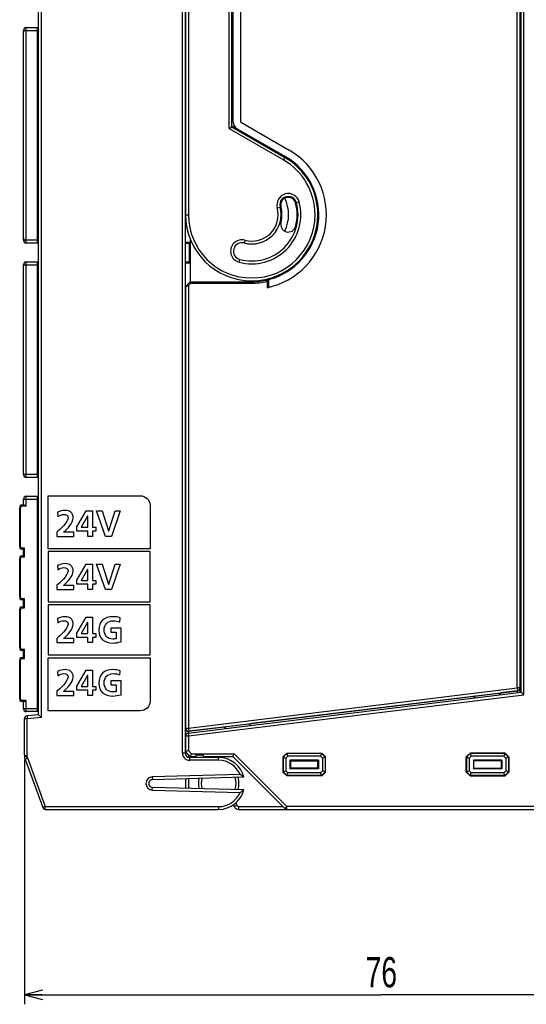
# Model space of a CAD drawing. Extents: x 0 to 182, y 0 to 177.
# Tile 8 of 14: x 61 to 115, y 0 to 104. Entities that reach past the tile are written whole.
import ezdxf

# ---------------------------------------------------------------- set-up
doc = ezdxf.new("R2010")
doc.units = 0
doc.header["$LTSCALE"] = 11.513731
doc.header["$MEASUREMENT"] = 0
doc.layers.get('0').update_dxf_attribs({"linetype": 'CONTINUOUS'})
doc.styles.add('TEXTSTYLE_2', font='txt', dxfattribs={"width": 0.7})
doc.dimstyles.new('DIMSTYLE_1', dxfattribs={"dimtxt": 3.2, "dimasz": 1.9, "dimexe": 1, "dimexo": 0.5, "dimgap": 0.8, "dimtad": 1, "dimdec": 3, "dimtxsty": 'TEXTSTYLE_2', "dimblk": 'OPEN', "dimblk1": 'OPEN', "dimblk2": 'OPEN', "dimcen": 0.09, "dimazin": 3, "dimtp": 0.001969, "dimtm": 0.001969, "dimtfac": 1, "dimtdec": 3, "dimtofl": 0, "dimtmove": 0, "dimatfit": 3, "dimtolj": 1})

# ---------------------------------------------------------------- blocks, each defined once
blk = doc.blocks.new('_OPEN')
at = {"color": 0, "linetype": 'BYBLOCK'}
for p, q in [((0, 0), (-1, 0.263)), ((-1, -0.263), (0, 0)), ((-1, 0), (0, 0))]:
    blk.add_line(p, q, dxfattribs=at)
blk = doc.blocks.new('*D1')
at = {"color": 2, "linetype": 'CONTINUOUS'}
for p, q in [((62, 25.92), (62, 1.8)), ((137.52, 20.43), (137.52, 1.8)), ((62, 1.8), (62, 0)), ((137.52, 1.8), (137.52, 0)), ((62, 1), (99.76, 1)), ((137.52, 1), (99.76, 1))]:
    blk.add_line(p, q, dxfattribs=at)
at = {"color": 2, "linetype": 'CONTINUOUS', "xscale": 1.9, "yscale": 1.9, "zscale": 1.9, "rotation": 180}
blk.add_blockref('_OPEN', (62, 1), dxfattribs=at)
at = {"color": 2, "linetype": 'CONTINUOUS', "xscale": 1.9, "yscale": 1.9, "zscale": 1.9}
blk.add_blockref('_OPEN', (137.52, 1), dxfattribs=at)
at = {"color": 2, "linetype": 'CONTINUOUS', "insert": (99.76, 5), "char_height": 3.2, "width": 4.48, "attachment_point": 2, "style": 'TEXTSTYLE_2'}
blk.add_mtext('76', dxfattribs=at)

msp = doc.modelspace()

# ---------------------------------------------------------------- linework, layer by layer
at = {"color": 7, "linetype": 'CONTINUOUS'}
for p, q in [((114.4485, 33.0144), (114.4485, 129.5386)), ((114.5484, 33.0261), (114.5484, 129.5265)), ((114.8485, 32.7608), (114.8485, 129.7918)), ((63.4986, 30.6325), (63.4986, 128.5202)), ((63.7984, 30.3576), (63.7984, 128.7951)), ((114.1484, 33.4864), (114.1484, 129.0663)), ((78.6984, 123.552), (78.6984, 26.6265)), ((78.9985, 123.6764), (78.9985, 26.6265)), ((79.0484, 123.7763), (79.0484, 83.5767)), ((79.3485, 123.9007), (79.3485, 83.5767)), ((83.6487, 92.6986), (83.6487, 123.4976)), ((83.9484, 92.8716), (83.9484, 123.4976)), ((84.0487, 123.4066), (84.0487, 93.5068)), ((84.8486, 123.4066), (84.8486, 93.5068)), ((62.1985, 80.5767), (62.1985, 103.3765)), ((62.1985, 103.3765), (63.4986, 103.3765)), ((63.3984, 80.5767), (63.3984, 103.3765)), ((63.4986, 103.2763), (63.3984, 103.2763)), ((78.9985, 103.3765), (79.0484, 103.3765)), ((78.9985, 103.2763), (79.0484, 103.2763)), ((61.897, 80.8764), (61.897, 103.0764)), ((61.897, 103.0764), (61.9074, 102.9051)), ((61.8984, 103.0764), (63.3984, 103.0764)), ((83.6487, 92.6986), (83.9484, 92.8716)), ((83.9484, 92.9873), (84.5485, 92.6408)), ((83.9484, 92.8716), (89.5484, 89.6387)), ((84.0487, 92.9294), (84.0487, 92.8137)), ((84.9485, 93.3339), (89.9987, 90.418)), ((83.6487, 92.6986), (89.3985, 89.3789)), ((89.5983, 89.7255), (84.5485, 92.6408)), ((89.5484, 89.6387), (89.3985, 89.3789)), ((91.0715, 84.9223), (90.7814, 84.8445)), ((79.0484, 83.5767), (79.3485, 83.5767)), ((88.7533, 84.3008), (89.043, 84.3787)), ((61.9074, 81.1331), (61.897, 80.8764)), ((63.3984, 80.8764), (61.8984, 80.8764)), ((63.4986, 80.5767), (62.1985, 80.5767)), ((63.4986, 80.6766), (63.3984, 80.6766)), ((78.9985, 80.6766), (79.5487, 80.6766)), ((78.9985, 80.5767), (79.5487, 80.5767)), ((79.4484, 78.5765), (79.4484, 80.5767)), ((79.5487, 80.9784), (79.5487, 76.4626)), ((85.3237, 80.8716), (85.2462, 80.5822)), ((61.8984, 77.6263), (61.8984, 78.2761)), ((61.8984, 78.2761), (63.3984, 78.2761)), ((62.1985, 55.7761), (62.1985, 78.5765)), ((62.1985, 78.5765), (63.4986, 78.5765)), ((63.3984, 55.7761), (63.3984, 78.5765)), ((63.4986, 78.4766), (63.3984, 78.4766)), ((78.9985, 78.5765), (79.5487, 78.5765)), ((78.9985, 78.4766), (79.5487, 78.4766)), ((84.7025, 78.5537), (84.7804, 78.8431)), ((61.897, 56.3191), (61.897, 78.0911)), ((61.897, 78.0911), (61.9074, 78.0911)), ((79.2424, 76.1704), (79.0925, 76.0202)), ((79.2424, 76.1704), (79.5046, 76.4322)), ((79.2424, 76.1704), (79.3485, 76.0643)), ((79.3485, 76.0643), (79.6107, 76.3262)), ((79.6107, 76.3262), (79.5046, 76.4322)), ((79.6107, 76.3262), (79.6107, 76.4763)), ((79.6107, 76.4763), (86.0485, 76.4763)), ((79.6107, 76.3262), (86.0485, 76.3262)), ((86.0485, 76.4763), (86.0485, 76.3262)), ((87.6705, 76.5101), (87.8203, 76.701)), ((87.6705, 76.5101), (87.6705, 75.8445)), ((87.8203, 76.701), (87.8203, 75.8776)), ((79.0484, 75.9141), (79.0484, 26.4088)), ((79.3485, 76.0643), (79.0488, 75.9141)), ((79.3485, 76.0643), (79.3485, 29.2138)), ((61.8984, 56.0766), (61.8984, 56.8614)), ((63.3984, 56.0766), (61.8984, 56.0766)), ((63.4986, 55.7761), (62.1985, 55.7761)), ((63.4986, 55.876), (63.3984, 55.876)), ((78.9985, 55.876), (79.0484, 55.876)), ((79.0484, 55.7761), (78.9985, 55.7761)), ((61.8984, 52.8265), (61.8984, 53.4762)), ((61.8984, 53.4762), (63.3984, 53.4762)), ((62.1985, 52.7266), (62.1985, 53.7766)), ((62.1985, 53.7766), (63.4986, 53.7766)), ((63.3984, 30.9763), (63.3984, 53.7766)), ((63.4986, 53.6767), (63.3984, 53.6767)), ((78.9985, 53.7766), (79.0484, 53.7766)), ((78.9985, 53.6767), (79.0484, 53.6767)), ((61.4984, 52.4764), (61.5925, 52.8265)), ((61.4984, 48.5366), (61.4984, 52.4764)), ((61.5987, 52.4633), (61.4991, 52.4764)), ((61.9749, 52.8265), (61.5925, 52.8265)), ((61.669, 52.7266), (61.5925, 52.8258)), ((61.5987, 52.4633), (61.669, 52.7266)), ((61.5987, 48.5497), (61.5987, 52.4633)), ((62.1985, 52.7266), (61.669, 52.7266)), ((61.9749, 52.8265), (61.9911, 52.8251)), ((61.9911, 52.8251), (62.0083, 52.821)), ((62.0083, 52.821), (62.0321, 52.8134)), ((62.0321, 52.8134), (62.0803, 52.7913)), ((62.0803, 52.7913), (62.1196, 52.7713)), ((62.1196, 52.7713), (62.1985, 52.7266)), ((67.5298, 50.5286), (68.5399, 52.2311)), ((68.5399, 52.2311), (69.213, 52.2311)), ((69.213, 52.2311), (69.213, 50.4934)), ((69.6313, 52.2311), (70.2114, 52.2311)), ((70.5601, 49.5299), (69.6313, 52.2311)), ((70.2114, 52.2311), (70.9046, 50.1104)), ((70.9122, 50.1104), (71.5971, 52.2311)), ((72.1352, 52.2311), (71.2256, 49.5299)), ((71.5971, 52.2311), (72.1352, 52.2311)), ((68.687, 51.6661), (68.0176, 50.4934)), ((68.6949, 51.6661), (68.687, 51.6661)), ((68.6949, 50.4934), (68.6949, 51.6661)), ((67.5298, 50.0911), (67.5298, 50.5286)), ((68.6949, 50.0911), (67.5298, 50.0911)), ((68.0176, 50.4934), (68.6949, 50.4934)), ((68.6949, 49.5299), (68.6949, 50.0911)), ((69.213, 50.4934), (69.5575, 50.4934)), ((69.5575, 50.0911), (69.213, 50.0911)), ((69.213, 50.0911), (69.213, 49.5299)), ((69.5575, 50.4934), (69.5575, 50.0911)), ((70.9046, 50.1104), (70.9122, 50.1104)), ((69.213, 49.5299), (68.6949, 49.5299)), ((71.2256, 49.5299), (70.5601, 49.5299)), ((61.5925, 48.1866), (61.4984, 48.5366)), ((61.5987, 48.5497), (61.4991, 48.5366)), ((61.669, 48.2865), (61.5925, 48.1866)), ((61.8984, 48.1866), (61.5925, 48.1866)), ((61.669, 48.2865), (61.5987, 48.5497)), ((61.9987, 48.2865), (61.669, 48.2865)), ((61.8984, 47.4514), (61.8984, 48.1866)), ((61.8991, 48.1866), (61.9987, 48.2865)), ((61.9987, 47.3515), (61.9987, 48.2865)), ((61.4984, 47.1014), (61.5925, 47.4514)), ((61.4984, 43.1616), (61.4984, 47.1014)), ((61.5987, 47.0883), (61.4991, 47.1014)), ((61.5925, 47.4514), (61.8984, 47.4514)), ((61.669, 47.3515), (61.5925, 47.4507)), ((61.5987, 47.0883), (61.669, 47.3515)), ((61.5987, 43.1747), (61.5987, 47.0883)), ((61.669, 47.3515), (61.9987, 47.3515)), ((61.8991, 47.4507), (61.9987, 47.3515)), ((75.2978, 47.9117), (64.4978, 47.9117)), ((64.4978, 47.9117), (64.4978, 42.5952)), ((75.2978, 42.5952), (75.2978, 47.9117)), ((67.5298, 44.8938), (68.5399, 46.597)), ((68.687, 46.032), (68.0176, 44.8593)), ((68.5399, 46.597), (69.213, 46.597)), ((68.6949, 46.032), (68.687, 46.032)), ((68.6949, 44.8593), (68.6949, 46.032)), ((69.213, 46.597), (69.213, 44.8593)), ((69.6313, 46.597), (70.2114, 46.597)), ((70.5601, 43.8954), (69.6313, 46.597)), ((70.2114, 46.597), (70.9046, 44.4759)), ((70.9122, 44.4759), (71.5971, 46.597)), ((72.1352, 46.597), (71.2256, 43.8954)), ((71.5971, 46.597), (72.1352, 46.597)), ((67.5298, 44.4566), (67.5298, 44.8938)), ((68.0176, 44.8593), (68.6949, 44.8593)), ((69.213, 44.8593), (69.5575, 44.8593)), ((69.5575, 44.8593), (69.5575, 44.4566)), ((68.6949, 44.4566), (67.5298, 44.4566)), ((68.6949, 43.8954), (68.6949, 44.4566)), ((69.213, 43.8954), (68.6949, 43.8954)), ((69.5575, 44.4566), (69.213, 44.4566)), ((69.213, 44.4566), (69.213, 43.8954)), ((71.2256, 43.8954), (70.5601, 43.8954)), ((70.9046, 44.4759), (70.9122, 44.4759)), ((61.5925, 42.8116), (61.4984, 43.1616)), ((61.5987, 43.1747), (61.4991, 43.1616)), ((61.669, 42.9115), (61.5925, 42.8116)), ((61.8984, 42.8116), (61.5925, 42.8116)), ((61.669, 42.9115), (61.5987, 43.1747)), ((61.9987, 42.9115), (61.669, 42.9115)), ((61.8984, 42.0764), (61.8984, 42.8116)), ((61.8991, 42.8116), (61.9987, 42.9115)), ((61.9987, 41.9765), (61.9987, 42.9115)), ((61.4984, 41.7263), (61.5925, 42.0764)), ((61.4984, 37.7866), (61.4984, 41.7263)), ((61.5987, 41.7133), (61.4991, 41.7263)), ((61.5925, 42.0764), (61.8984, 42.0764)), ((61.669, 41.9765), (61.5925, 42.0757)), ((61.5987, 41.7133), (61.669, 41.9765)), ((61.5987, 37.7996), (61.5987, 41.7133)), ((61.669, 41.9765), (61.9987, 41.9765)), ((61.8991, 42.0757), (61.9987, 41.9765)), ((64.4978, 42.5952), (75.2978, 42.5952)), ((75.2978, 42.2955), (64.4978, 42.2955)), ((64.4978, 42.2955), (64.4978, 36.979)), ((75.2978, 36.979), (75.2978, 42.2955)), ((67.5298, 39.2776), (68.5399, 40.9809)), ((68.5399, 40.9809), (69.213, 40.9809)), ((69.213, 40.9809), (69.213, 39.2431)), ((68.687, 40.4158), (68.0176, 39.2431)), ((68.6949, 40.4158), (68.687, 40.4158)), ((68.6949, 39.2431), (68.6949, 40.4158)), ((67.5298, 38.8404), (67.5298, 39.2776)), ((68.6949, 38.8404), (67.5298, 38.8404)), ((68.0176, 39.2431), (68.6949, 39.2431)), ((68.6949, 38.2792), (68.6949, 38.8404)), ((69.213, 39.2431), (69.5575, 39.2431)), ((69.5575, 38.8404), (69.213, 38.8404)), ((69.213, 38.8404), (69.213, 38.2792)), ((69.5575, 39.2431), (69.5575, 38.8404)), ((61.5925, 37.4365), (61.4984, 37.7866)), ((61.5987, 37.7996), (61.4991, 37.7866)), ((61.669, 37.5364), (61.5925, 37.4365)), ((61.669, 37.5364), (61.5987, 37.7996)), ((61.9987, 37.5364), (61.669, 37.5364)), ((61.8991, 37.4372), (61.9987, 37.5364)), ((61.9987, 36.6014), (61.9987, 37.5364)), ((69.213, 38.2792), (68.6949, 38.2792)), ((61.4984, 36.3513), (61.5925, 36.7013)), ((61.8984, 37.4365), (61.5925, 37.4365)), ((61.5925, 36.7013), (61.8984, 36.7013)), ((61.669, 36.6014), (61.5925, 36.7006)), ((61.5987, 36.3382), (61.669, 36.6014)), ((61.669, 36.6014), (61.9987, 36.6014)), ((61.8984, 36.7013), (61.8984, 37.4365)), ((61.8991, 36.7006), (61.9987, 36.6014)), ((64.4978, 36.979), (75.2978, 36.979)), ((114.4485, 37.4627), (114.5484, 37.4627)), ((61.4984, 32.4115), (61.4984, 36.3513)), ((61.5987, 36.3382), (61.4991, 36.3513)), ((61.5987, 32.4246), (61.5987, 36.3382)), ((67.5298, 33.6758), (68.5399, 35.3784)), ((68.687, 34.8134), (68.0176, 33.6407)), ((68.5399, 35.3784), (69.213, 35.3784)), ((68.6949, 34.8134), (68.687, 34.8134)), ((68.6949, 33.6407), (68.6949, 34.8134)), ((69.213, 35.3784), (69.213, 33.6407)), ((114.4485, 34.4627), (114.5484, 34.4627)), ((67.5298, 33.2383), (67.5298, 33.6758)), ((68.0176, 33.6407), (68.6949, 33.6407)), ((69.213, 33.6407), (69.5575, 33.6407)), ((69.5575, 33.6407), (69.5575, 33.2383)), ((79.3485, 29.2138), (114.1484, 33.4864)), ((114.4485, 33.4864), (114.1484, 33.4864)), ((114.1484, 33.4864), (114.185, 33.1887)), ((61.5925, 32.0615), (61.4984, 32.4115)), ((61.5987, 32.4246), (61.4991, 32.4115)), ((61.669, 32.1614), (61.5987, 32.4246)), ((68.6949, 33.2383), (67.5298, 33.2383)), ((68.6949, 32.6771), (68.6949, 33.2383)), ((69.213, 32.6771), (68.6949, 32.6771)), ((69.5575, 33.2383), (69.213, 33.2383)), ((69.213, 33.2383), (69.213, 32.6771)), ((79.312, 28.6998), (114.5484, 33.0261)), ((79.3485, 28.4021), (114.8485, 32.7608)), ((79.385, 28.9161), (114.185, 33.1887)), ((109.4683, 32.59), (86.0106, 29.7112)), ((109.4507, 32.6038), (112.4207, 32.9682)), ((109.6695, 32.4329), (109.4507, 32.6038)), ((109.6695, 32.4329), (112.2499, 32.7498)), ((112.2499, 32.7498), (112.4207, 32.9682)), ((114.1495, 33.1646), (112.4069, 32.9503)), ((114.1495, 33.1646), (114.185, 33.1687)), ((114.1495, 33.1646), (114.1495, 32.9772)), ((114.185, 33.1887), (114.185, 33.1687)), ((114.8485, 32.7608), (114.5488, 33.0261)), ((61.669, 32.1614), (61.5925, 32.0615)), ((61.9749, 32.0615), (61.5925, 32.0615)), ((62.1985, 32.1614), (61.669, 32.1614)), ((61.8984, 31.2767), (61.8984, 32.0615)), ((63.3984, 31.2767), (61.8984, 31.2767)), ((61.9749, 32.0615), (61.9911, 32.0629)), ((61.9911, 32.0629), (62.0083, 32.067)), ((62.0083, 32.067), (62.0321, 32.0746)), ((62.0321, 32.0746), (62.0803, 32.0959)), ((62.0803, 32.0959), (62.1196, 32.1166)), ((62.1196, 32.1166), (62.1985, 32.1614)), ((62.1985, 30.9763), (62.1985, 32.1614)), ((62.2984, 30.2266), (61.9987, 30.2266)), ((61.9987, 26.4171), (61.9987, 30.2266)), ((63.4986, 30.9763), (62.1985, 30.9763)), ((63.4986, 30.6325), (62.2725, 30.5256)), ((62.2725, 30.5256), (62.2984, 30.2266)), ((63.7984, 30.3576), (62.2984, 30.2266)), ((62.2984, 26.1793), (62.2984, 30.2266)), ((63.4986, 31.0762), (63.3984, 31.0762)), ((63.499, 30.6325), (63.7984, 30.3576)), ((78.9985, 31.0762), (79.0484, 31.0762)), ((79.0484, 30.9763), (78.9985, 30.9763)), ((79.0484, 29.2138), (79.3485, 29.2138)), ((79.3485, 29.2138), (79.385, 28.9161)), ((83.0682, 29.3502), (79.385, 28.8982)), ((83.0527, 29.3626), (86.0231, 29.7271)), ((83.2714, 29.1917), (83.0527, 29.3626)), ((83.2714, 29.1917), (85.8522, 29.5087)), ((85.8522, 29.5087), (86.0231, 29.7271)), ((79.0484, 28.4021), (79.3485, 28.4021)), ((79.312, 28.6998), (79.3485, 28.4021)), ((79.3485, 28.4021), (79.3485, 26.8504)), ((79.385, 28.8982), (79.3496, 28.8961)), ((79.3496, 28.8961), (79.3496, 28.7046)), ((79.385, 28.9161), (79.385, 28.8982)), ((61.999, 26.4171), (62.2984, 26.1793)), ((62.0982, 25.8534), (62.2984, 26.1793)), ((62.2984, 26.1793), (64.2104, 20.9262)), ((78.6984, 26.6265), (78.9985, 26.6265)), ((79.5487, 26.2262), (79.0484, 26.7264)), ((79.3485, 26.8504), (79.0488, 26.7264)), ((79.6727, 26.5266), (79.3485, 26.8504)), ((79.3485, 26.4267), (79.3485, 26.1497)), ((82.5486, 26.1263), (79.4984, 26.1263)), ((79.4984, 25.8265), (79.4984, 26.1263)), ((79.6727, 26.5266), (79.5487, 26.2269)), ((79.5487, 26.2262), (80.1485, 26.2262)), ((79.6727, 26.5266), (84.1727, 26.5266)), ((80.1485, 26.4012), (80.9484, 26.4012)), ((80.1485, 26.4012), (80.1485, 26.1263)), ((80.9484, 26.1263), (80.9484, 26.4012)), ((80.9484, 26.2262), (84.0487, 26.2262)), ((82.5486, 25.8265), (82.5486, 26.1263)), ((84.0487, 26.2269), (84.1727, 26.5266)), ((84.0487, 26.2262), (89.5608, 20.714)), ((84.1727, 26.5266), (89.7727, 20.9262)), ((89.7486, 26.5762), (89.3486, 26.1766)), ((89.3486, 26.1766), (89.3878, 26.16)), ((89.3486, 26.1766), (89.3486, 24.5767)), ((89.7648, 26.5369), (89.3878, 26.16)), ((89.3878, 26.16), (89.6652, 26.045)), ((89.3878, 26.16), (89.3878, 24.5925)), ((89.8798, 26.2599), (89.6652, 26.045)), ((89.7486, 26.5762), (93.4486, 26.5762)), ((89.7486, 26.5762), (89.7648, 26.5369)), ((93.4321, 26.5369), (89.7648, 26.5369)), ((89.7648, 26.5369), (89.8798, 26.2599)), ((93.3173, 26.2599), (89.8798, 26.2599)), ((93.4321, 26.5369), (93.3173, 26.2599)), ((93.532, 26.045), (93.3173, 26.2599)), ((93.4486, 26.5762), (93.4321, 26.5369)), ((93.8093, 26.16), (93.4321, 26.5369)), ((93.8486, 26.1766), (93.4486, 26.5762)), ((93.8093, 26.16), (93.532, 26.045)), ((93.8486, 26.1766), (93.8093, 26.16)), ((93.8093, 26.16), (93.8093, 24.5925)), ((93.8486, 24.5767), (93.8486, 26.1766)), ((108.7486, 26.1766), (109.1486, 26.5762)), ((108.7486, 26.1766), (108.7879, 26.16)), ((108.7486, 24.5767), (108.7486, 26.1766)), ((108.7879, 26.16), (109.1648, 26.5369)), ((108.7879, 26.16), (109.0652, 26.045)), ((108.7879, 26.16), (108.7879, 24.5925)), ((109.0652, 26.045), (109.2795, 26.2599)), ((112.8486, 26.5762), (109.1486, 26.5762)), ((109.1486, 26.5762), (109.1648, 26.5369)), ((112.8321, 26.5369), (109.1648, 26.5369)), ((109.1648, 26.5369), (109.2795, 26.2599)), ((112.7174, 26.2599), (109.2795, 26.2599)), ((112.8321, 26.5369), (112.7174, 26.2599)), ((112.7174, 26.2599), (112.932, 26.045)), ((112.8486, 26.5762), (112.8321, 26.5369)), ((112.8321, 26.5369), (113.2093, 26.16)), ((112.8486, 26.5762), (113.2486, 26.1766)), ((113.2093, 26.16), (112.932, 26.045)), ((113.2486, 26.1766), (113.2093, 26.16)), ((113.2093, 26.16), (113.2093, 24.5925)), ((113.2486, 26.1766), (113.2486, 24.5767)), ((62.0979, 25.8527), (63.9286, 20.8236)), ((82.5486, 25.8265), (79.4984, 25.8265)), ((89.6652, 26.045), (89.6652, 24.7076)), ((93.101, 25.8286), (90.0962, 25.8286)), ((90.1485, 25.7762), (90.0962, 25.8286)), ((90.0962, 25.8286), (90.0962, 24.9239)), ((90.1485, 25.7762), (93.0486, 25.7762)), ((90.1485, 25.7762), (90.1485, 24.9763)), ((93.0486, 25.7762), (93.101, 25.8286)), ((93.0486, 24.9763), (93.0486, 25.7762)), ((93.101, 25.8286), (93.101, 24.9239)), ((93.532, 26.045), (93.532, 24.7076)), ((109.0652, 26.045), (109.0652, 24.7076)), ((112.501, 25.8286), (109.4962, 25.8286)), ((109.5486, 25.7762), (109.4962, 25.8286)), ((109.4962, 25.8286), (109.4962, 24.9239)), ((112.4486, 25.7762), (109.5486, 25.7762)), ((109.5486, 24.9763), (109.5486, 25.7762)), ((112.4486, 25.7762), (112.501, 25.8286)), ((112.4486, 25.7762), (112.4486, 24.9763)), ((112.501, 25.8286), (112.501, 24.9239)), ((112.932, 26.045), (112.932, 24.7076)), ((84.81, 24.319), (75.5303, 24.0764)), ((75.5303, 24.0764), (75.5382, 23.776)), ((85.2196, 24.0296), (75.5382, 23.776)), ((89.3486, 24.5767), (89.3878, 24.5925)), ((89.7486, 24.1764), (89.3486, 24.5767)), ((89.3878, 24.5925), (89.6652, 24.7076)), ((89.7648, 24.2156), (89.3878, 24.5925)), ((89.8798, 24.4933), (89.6652, 24.7076)), ((89.7486, 24.1764), (89.7648, 24.2156)), ((93.4486, 24.1764), (89.7486, 24.1764)), ((89.7648, 24.2156), (89.8798, 24.4933)), ((93.4321, 24.2156), (89.7648, 24.2156)), ((93.3173, 24.4933), (89.8798, 24.4933)), ((90.1485, 24.9763), (90.0962, 24.9239)), ((93.101, 24.9239), (90.0962, 24.9239)), ((93.0486, 24.9763), (90.1485, 24.9763)), ((93.0486, 24.9763), (93.101, 24.9239)), ((93.532, 24.7076), (93.3173, 24.4933)), ((93.4321, 24.2156), (93.3173, 24.4933)), ((93.8093, 24.5925), (93.4321, 24.2156)), ((93.4486, 24.1764), (93.4321, 24.2156)), ((93.8486, 24.5767), (93.4486, 24.1764)), ((93.8093, 24.5925), (93.532, 24.7076)), ((93.8486, 24.5767), (93.8093, 24.5925)), ((108.7486, 24.5767), (108.7879, 24.5925)), ((108.7486, 24.5767), (109.1486, 24.1764)), ((108.7879, 24.5925), (109.0652, 24.7076)), ((108.7879, 24.5925), (109.1648, 24.2156)), ((109.0652, 24.7076), (109.2795, 24.4933)), ((109.1486, 24.1764), (109.1648, 24.2156)), ((109.1486, 24.1764), (112.8486, 24.1764)), ((109.1648, 24.2156), (109.2795, 24.4933)), ((112.8321, 24.2156), (109.1648, 24.2156)), ((112.7174, 24.4933), (109.2795, 24.4933)), ((109.5486, 24.9763), (109.4962, 24.9239)), ((112.501, 24.9239), (109.4962, 24.9239)), ((109.5486, 24.9763), (112.4486, 24.9763)), ((112.4486, 24.9763), (112.501, 24.9239)), ((112.7174, 24.4933), (112.932, 24.7076)), ((112.8321, 24.2156), (112.7174, 24.4933)), ((112.8321, 24.2156), (113.2093, 24.5925)), ((112.8486, 24.1764), (112.8321, 24.2156)), ((112.8486, 24.1764), (113.2486, 24.5767)), ((113.2093, 24.5925), (112.932, 24.7076)), ((113.2486, 24.5767), (113.2093, 24.5925)), ((75.5303, 22.6763), (75.5382, 22.9768)), ((75.5382, 22.9768), (85.2196, 22.7232)), ((79.0484, 23.8683), (79.0484, 22.8844)), ((79.3485, 23.8759), (79.3485, 22.8769)), ((75.5303, 22.6763), (84.81, 22.4338)), ((64.2104, 20.9262), (63.9286, 20.8236)), ((64.2104, 20.9262), (82.5486, 20.9262)), ((64.2104, 20.6265), (64.2104, 20.9262)), ((82.5486, 20.9262), (82.5486, 20.6265)), ((84.1227, 21.1212), (84.1999, 20.9352)), ((84.4769, 21.0496), (84.1999, 20.9352)), ((84.3677, 21.3142), (84.4769, 21.0496)), ((84.6619, 20.9262), (89.3486, 20.9262)), ((84.6619, 20.9262), (84.6619, 20.6265)), ((89.5608, 20.714), (89.7727, 20.9262)), ((123.6986, 20.9262), (89.7727, 20.9262)), ((89.7727, 20.6265), (89.7727, 20.9262)), ((64.2104, 20.6265), (82.5486, 20.6265)), ((84.6619, 20.6265), (123.6986, 20.6265))]:
    msp.add_line(p, q, dxfattribs=at)
for centre, radius, start, end in [((62.1985, 103.0764), 0.3001, 90.002019, 179.997981), ((85.048, 93.5063), 0.9994, 179.973024, 240.013149), ((86.0487, 83.5763), 7.9001, 281.846618, 60.000101), ((86.0483, 83.5765), 7.1002, 284.45256, 60.000446), ((89.9124, 84.6114), 1.2, 15.018073, 194.997038), ((89.9121, 84.6119), 0.8998, 14.977208, 195.021132), ((86.0488, 83.5763), 5.1999, 254.995033, 15.001774), ((86.0482, 83.5763), 4.9001, 255.004673, 14.998737), ((89.9122, 84.6119), 0.8, 15.000915, 194.997654), ((86.0492, 83.5763), 3.8993, 333.461802, 26.538198), ((86.049, 83.5767), 4.7995, 344.998857, 15.001143), ((86.0488, 83.5763), 3.0998, 254.993509, 15.001136), ((86.0484, 83.5763), 2.8002, 254.999216, 14.994963), ((86.0485, 83.5767), 3.2, 345.000266, 14.999734), ((89.9122, 82.5414), 0.8, 165.002346, 344.999085), ((85.0129, 79.7127), 1.1998, 74.988136, 255.008514), ((85.0136, 79.7126), 0.9002, 75.028263, 254.985218), ((62.1986, 78.2763), 0.3002, 90.016407, 180.050913), ((86.0466, 83.591), 7.1147, 270.01538, 284.436509), ((86.0466, 83.586), 7.2599, 270.014929, 282.92499), ((62.1986, 56.0763), 0.3002, 179.949087, 269.983593), ((62.1985, 53.4765), 0.3001, 90.010657, 180.049934), ((114.1486, 33.4864), 0.2999, 276.969264, 359.988292), ((114.1523, 33.4642), 0.2966, 276.333231, 359.485705), ((62.1985, 31.2764), 0.3001, 179.950066, 269.989343), ((62.2988, 30.2267), 0.3001, 95.023177, 180.004925), ((79.3457, 29.1937), 0.2976, 180.645612, 270.543306), ((79.3484, 28.402), 0.3, 96.977495, 179.978457), ((63.6517, 26.4167), 1.653, 179.988981, 199.950584), ((79.4985, 26.6267), 0.8001, 180.011136, 269.986336), ((79.4986, 26.6264), 0.5001, 179.9882, 269.971378), ((82.5489, 23.377), 2.7493, 13.731981, 90.005787), ((82.5483, 23.3762), 2.4503, 22.627979, 89.992812), ((75.5489, 23.3764), 0.7003, 91.521256, 268.478744), ((82.5458, 23.3764), 1.8527, 340.151251, 19.848749), ((82.5488, 23.3764), 2.1497, 342.753814, 17.246186), ((81.2006, 18.7681), 6.6212, 52.630892, 56.965926), ((75.5482, 23.3764), 0.3998, 91.429769, 268.570231), ((82.5483, 23.3764), 2.1497, 165.749968, 194.250032), ((82.5507, 23.3761), 1.852, 163.14224, 196.85776), ((82.5489, 23.3758), 2.7493, 269.994213, 346.268019), ((82.5483, 23.3766), 2.4503, 270.007188, 337.372021), ((81.2006, 27.9846), 6.6212, 303.034074, 307.369108), ((84.6619, 21.1265), 0.5, 202.498045, 270.004781), ((84.6621, 21.127), 0.2007, 202.680003, 269.949945), ((64.21, 20.926), 0.2995, 199.997251, 270.07264), ((89.7729, 20.9273), 0.3008, 225.161533, 269.965006)]:
    msp.add_arc(centre, radius, start, end, dxfattribs=at)
for points in [[(84.8486, 93.5068), (84.8486, 93.4352), (84.8865, 93.369), (84.9485, 93.3339)], [(61.8984, 80.8764), (61.8984, 80.7104), (62.0328, 80.5767), (62.1985, 80.5767)], [(79.6107, 76.4763), (79.5707, 76.4763), (79.5328, 76.4605), (79.5046, 76.4322)], [(79.0925, 76.0202), (79.0643, 75.992), (79.0484, 75.9541), (79.0484, 75.9141)]]:
    msp.add_open_spline(points, degree=3, dxfattribs=at)
for points, knots in [([(79.0484, 83.5767), (79.0484, 79.7106), (82.1824, 76.5762), (86.0485, 76.5762), (89.9146, 76.5762), (93.0486, 79.7106), (93.0486, 83.5767), (93.0486, 86.0771), (91.7143, 88.3881), (89.5484, 89.6387)], [0, 0, 0, 0, 1, 1, 1, 2, 2, 2, 3, 3, 3, 3]), ([(79.3485, 83.5767), (79.3485, 79.876), (82.3482, 76.8767), (86.0485, 76.8767), (89.7489, 76.8767), (92.7485, 79.876), (92.7485, 83.5767), (92.7485, 85.9704), (91.4715, 88.1821), (89.3985, 89.3789)], [0, 0, 0, 0, 1, 1, 1, 2, 2, 2, 3, 3, 3, 3]), ([(75.2978, 48.2114), (75.2978, 48.2114), (75.2978, 52.8271), (75.2978, 52.8271), (75.2978, 53.3787), (74.8175, 53.8276), (74.2274, 53.8276), (74.2274, 53.8276), (64.4978, 53.8276), (64.4978, 53.8276), (64.4978, 53.8276), (64.4978, 48.2114), (64.4978, 48.2114), (64.4978, 48.2114), (75.2978, 48.2114), (75.2978, 48.2114)], [0, 0, 0, 0, 1, 1, 1, 2, 2, 2, 3, 3, 3, 4, 4, 4, 5, 5, 5, 5]), ([(65.4444, 49.5299), (65.4444, 49.5299), (65.4444, 49.9829), (65.4444, 49.9829), (65.6963, 50.2265), (66.6134, 50.993), (66.6134, 51.4884), (66.6134, 51.7357), (66.3929, 51.8522), (66.172, 51.8522), (65.9436, 51.8522), (65.7269, 51.7516), (65.5488, 51.6351), (65.5488, 51.6351), (65.5064, 52.0844), (65.5064, 52.0844), (65.75, 52.208), (66.0325, 52.278), (66.3074, 52.278), (66.8221, 52.278), (67.1549, 52.0182), (67.1549, 51.4884), (67.1549, 50.9155), (66.5786, 50.389), (66.1373, 49.9557), (66.1373, 49.9557), (67.2404, 49.9557), (67.2404, 49.9557), (67.2404, 49.9557), (67.2404, 49.5299), (67.2404, 49.5299), (67.2404, 49.5299), (65.4444, 49.5299), (65.4444, 49.5299)], [0, 0, 0, 0, 1, 1, 1, 2, 2, 2, 3, 3, 3, 4, 4, 4, 5, 5, 5, 6, 6, 6, 7, 7, 7, 8, 8, 8, 9, 9, 9, 10, 10, 10, 11, 11, 11, 11]), ([(65.4444, 43.8954), (65.4444, 43.8954), (65.4444, 44.3481), (65.4444, 44.3481), (65.6963, 44.592), (66.6134, 45.3582), (66.6134, 45.8536), (66.6134, 46.1016), (66.3929, 46.2174), (66.172, 46.2174), (65.9436, 46.2174), (65.7269, 46.1168), (65.5488, 46.001), (65.5488, 46.001), (65.5064, 46.4496), (65.5064, 46.4496), (65.75, 46.5736), (66.0325, 46.6432), (66.3074, 46.6432), (66.8221, 46.6432), (67.1549, 46.3841), (67.1549, 45.8536), (67.1549, 45.281), (66.5786, 44.7546), (66.1373, 44.3212), (66.1373, 44.3212), (67.2404, 44.3212), (67.2404, 44.3212), (67.2404, 44.3212), (67.2404, 43.8954), (67.2404, 43.8954), (67.2404, 43.8954), (65.4444, 43.8954), (65.4444, 43.8954)], [0, 0, 0, 0, 1, 1, 1, 2, 2, 2, 3, 3, 3, 4, 4, 4, 5, 5, 5, 6, 6, 6, 7, 7, 7, 8, 8, 8, 9, 9, 9, 10, 10, 10, 11, 11, 11, 11]), ([(65.4444, 38.2792), (65.4444, 38.2792), (65.4444, 38.7319), (65.4444, 38.7319), (65.6963, 38.9758), (66.6134, 39.742), (66.6134, 40.2374), (66.6134, 40.4854), (66.3929, 40.6012), (66.172, 40.6012), (65.9436, 40.6012), (65.7269, 40.5006), (65.5488, 40.3848), (65.5488, 40.3848), (65.5064, 40.8334), (65.5064, 40.8334), (65.75, 40.9574), (66.0325, 41.027), (66.3074, 41.027), (66.8221, 41.027), (67.1549, 40.7679), (67.1549, 40.2374), (67.1549, 39.6648), (66.5786, 39.1384), (66.1373, 38.705), (66.1373, 38.705), (67.2404, 38.705), (67.2404, 38.705), (67.2404, 38.705), (67.2404, 38.2792), (67.2404, 38.2792), (67.2404, 38.2792), (65.4444, 38.2792), (65.4444, 38.2792)], [0, 0, 0, 0, 1, 1, 1, 2, 2, 2, 3, 3, 3, 4, 4, 4, 5, 5, 5, 6, 6, 6, 7, 7, 7, 8, 8, 8, 9, 9, 9, 10, 10, 10, 11, 11, 11, 11]), ([(72.1042, 40.4582), (71.895, 40.555), (71.6239, 40.6012), (71.4076, 40.6012), (70.7764, 40.6012), (70.4281, 40.1757), (70.4281, 39.6221), (70.4281, 39.0726), (70.7688, 38.6585), (71.3456, 38.6585), (71.4923, 38.6585), (71.6088, 38.674), (71.7018, 38.6974), (71.7018, 38.6974), (71.7018, 39.4016), (71.7018, 39.4016), (71.7018, 39.4016), (71.1285, 39.4016), (71.1285, 39.4016), (71.1285, 39.4016), (71.1285, 39.8274), (71.1285, 39.8274), (71.1285, 39.8274), (72.2203, 39.8274), (72.2203, 39.8274), (72.2203, 39.8274), (72.2203, 38.3722), (72.2203, 38.3722), (71.934, 38.2947), (71.6356, 38.2327), (71.3456, 38.2327), (70.4708, 38.2327), (69.8631, 38.6699), (69.8631, 39.5835), (69.8631, 40.5085), (70.4281, 41.027), (71.3456, 41.027), (71.6591, 41.027), (71.9068, 40.9846), (72.139, 40.9147), (72.139, 40.9147), (72.1042, 40.4582), (72.1042, 40.4582)], [0, 0, 0, 0, 1, 1, 1, 2, 2, 2, 3, 3, 3, 4, 4, 4, 5, 5, 5, 6, 6, 6, 7, 7, 7, 8, 8, 8, 9, 9, 9, 10, 10, 10, 11, 11, 11, 12, 12, 12, 13, 13, 13, 14, 14, 14, 14]), ([(64.4978, 36.6793), (64.4978, 36.6793), (64.4978, 31.0631), (64.4978, 31.0631), (64.4978, 31.0631), (74.2274, 31.0631), (74.2274, 31.0631), (74.8175, 31.0631), (75.2978, 31.5117), (75.2978, 32.0629), (75.2978, 32.0629), (75.2978, 36.6793), (75.2978, 36.6793), (75.2978, 36.6793), (64.4978, 36.6793), (64.4978, 36.6793)], [0, 0, 0, 0, 1, 1, 1, 2, 2, 2, 3, 3, 3, 4, 4, 4, 5, 5, 5, 5]), ([(65.4444, 32.6771), (65.4444, 32.6771), (65.4444, 33.1301), (65.4444, 33.1301), (65.6963, 33.3737), (66.6134, 34.1402), (66.6134, 34.6357), (66.6134, 34.883), (66.3929, 34.9995), (66.172, 34.9995), (65.9436, 34.9995), (65.7269, 34.8989), (65.5488, 34.7824), (65.5488, 34.7824), (65.5064, 35.2317), (65.5064, 35.2317), (65.75, 35.3554), (66.0325, 35.4253), (66.3074, 35.4253), (66.8221, 35.4253), (67.1549, 35.1655), (67.1549, 34.6357), (67.1549, 34.0627), (66.5786, 33.5363), (66.1373, 33.1029), (66.1373, 33.1029), (67.2404, 33.1029), (67.2404, 33.1029), (67.2404, 33.1029), (67.2404, 32.6771), (67.2404, 32.6771), (67.2404, 32.6771), (65.4444, 32.6771), (65.4444, 32.6771)], [0, 0, 0, 0, 1, 1, 1, 2, 2, 2, 3, 3, 3, 4, 4, 4, 5, 5, 5, 6, 6, 6, 7, 7, 7, 8, 8, 8, 9, 9, 9, 10, 10, 10, 11, 11, 11, 11]), ([(72.1042, 34.8561), (71.895, 34.9529), (71.6239, 34.9995), (71.4076, 34.9995), (70.7764, 34.9995), (70.4281, 34.5736), (70.4281, 34.0204), (70.4281, 33.4705), (70.7688, 33.0564), (71.3456, 33.0564), (71.4923, 33.0564), (71.6088, 33.0719), (71.7018, 33.095), (71.7018, 33.095), (71.7018, 33.7995), (71.7018, 33.7995), (71.7018, 33.7995), (71.1285, 33.7995), (71.1285, 33.7995), (71.1285, 33.7995), (71.1285, 34.2253), (71.1285, 34.2253), (71.1285, 34.2253), (72.2203, 34.2253), (72.2203, 34.2253), (72.2203, 34.2253), (72.2203, 32.7698), (72.2203, 32.7698), (71.934, 32.6926), (71.6356, 32.6306), (71.3456, 32.6306), (70.4708, 32.6306), (69.8631, 33.0682), (69.8631, 33.9814), (69.8631, 34.9064), (70.4281, 35.4253), (71.3456, 35.4253), (71.6591, 35.4253), (71.9068, 35.3826), (72.139, 35.313), (72.139, 35.313), (72.1042, 34.8561), (72.1042, 34.8561)], [0, 0, 0, 0, 1, 1, 1, 2, 2, 2, 3, 3, 3, 4, 4, 4, 5, 5, 5, 6, 6, 6, 7, 7, 7, 8, 8, 8, 9, 9, 9, 10, 10, 10, 11, 11, 11, 12, 12, 12, 13, 13, 13, 14, 14, 14, 14]), ([(79.0484, 29.2138), (79.0484, 29.0477), (79.1828, 28.9133), (79.3485, 28.9133), (79.3609, 28.9133), (79.373, 28.9141), (79.385, 28.9161)], [0, 0, 0, 0, 1, 1, 1, 2, 2, 2, 2])]:
    msp.add_open_spline(points, degree=3, knots=knots, dxfattribs=at)

# ---------------------------------------------------------------- dimensions: what is measured, and where the dimension line sits
at = {"color": 2, "linetype": 'CONTINUOUS'}
dim = msp.add_linear_dim(base=(61.999, 1), p1=(137.5234, 20.9262), p2=(61.999, 26.4171), angle=180, text='76', dimstyle='DIMSTYLE_1', dxfattribs=at)
dim.commit()
dim.dimension.update_dxf_attribs({"geometry": '*D1', "text_midpoint": (99.7612, 1), "dimtype": 160})

doc.saveas('drawing.dxf')
